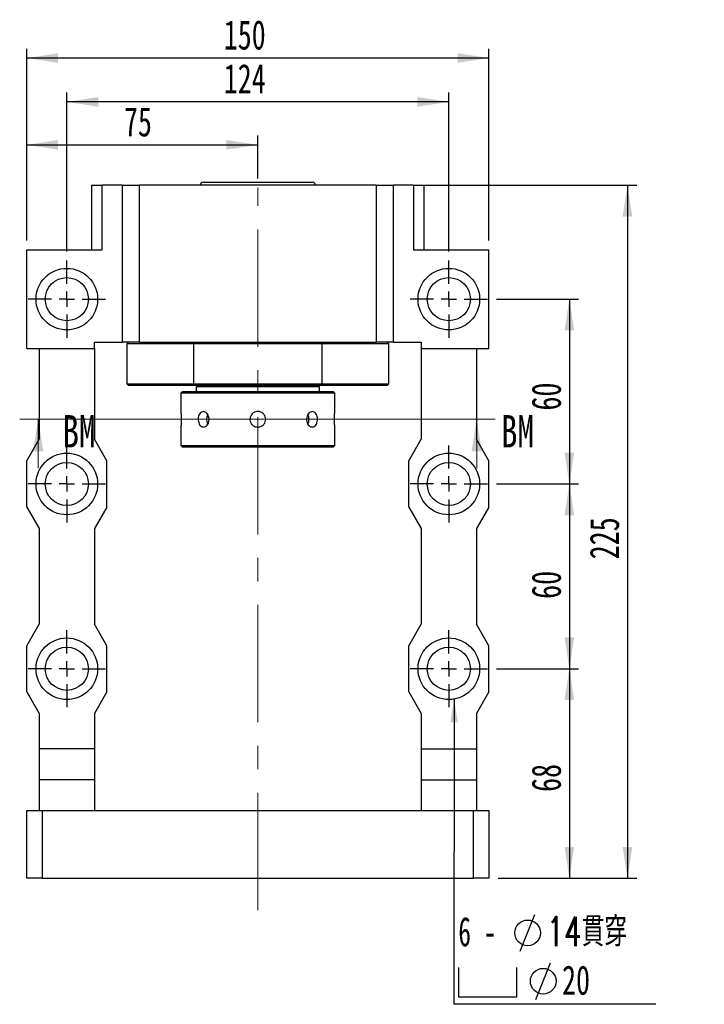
# Paper-space layout 'MBCS30W-G' of a CAD drawing. Header units: millimetres. Extents: x 28 to 287, y 5 to 200.
# Tile 2 of 5: x 32 to 106, y 94 to 200. Entities that reach past the tile are written whole.
import ezdxf

# ---------------------------------------------------------------- set-up
doc = ezdxf.new("R2010")
doc.units = ezdxf.units.MM
doc.linetypes.add('CENTERX2', pattern=[20.32, 12.7, -2.54, 2.54, -2.54])
doc.layers.add('圖層0', color=7, linetype='Continuous')
doc.styles.add('SLDTEXTSTYLE0', font='TXT', dxfattribs={"width": 0.7})
doc.styles.add('SLDTEXTSTYLE1', font='TXT', dxfattribs={"width": 0.7, "bigfont": 'bigfont'})
doc.styles.add('SLDTEXTSTYLE3', font='TXT', dxfattribs={"width": 0.75})
doc.styles.add('SLDTEXTSTYLE4', font='TXT', dxfattribs={"width": 0.633333})
doc.dimstyles.new('SLDDIMSTYLE2', dxfattribs={"dimtxt": 0.18, "dimasz": 2.5, "dimexe": 0, "dimexo": 0.0625, "dimgap": 0, "dimtad": 0, "dimtih": 1, "dimtoh": 1, "dimdec": 0, "dimrnd": 1e-09, "dimzin": 0, "dimdsep": 46, "dimtxsty": 'Standard', "dimsah": 1, "dimcen": 0.09, "dimadec": 0, "dimazin": 0, "dimtfac": 2.5, "dimtdec": 0, "dimtofl": 0, "dimtmove": 0, "dimatfit": 3, "dimfxl": 0, "dimfrac": 2, "dimtolj": 1, "dimtzin": 0, "dimarcsym": 0})
doc.dimstyles.new('SLDDIMSTYLE3', dxfattribs={"dimtxt": 3.389974, "dimasz": 2.5, "dimexe": 0, "dimexo": 0.0625, "dimgap": 0.847493, "dimtad": 1, "dimlfac": 3, "dimrnd": 1e-09, "dimzin": 12, "dimdsep": 46, "dimtxsty": 'SLDTEXTSTYLE0', "dimsah": 1, "dimcen": 0.09, "dimadec": 0, "dimazin": 3, "dimtfac": 1, "dimtofl": 0, "dimtmove": 0, "dimatfit": 3, "dimfxl": 0, "dimfrac": 2, "dimtolj": 1, "dimtzin": 12, "dimarcsym": 0})

# ---------------------------------------------------------------- blocks, each defined once
blk = doc.blocks.new('_D_41')
at = {"layer": '圖層0', "color": 7}
for p, q in [((32.37, 176.52), (32.37, 187.89)), ((57.37, 183.26), (57.37, 187.89)), ((32.37, 186.89), (57.37, 186.89))]:
    blk.add_line(p, q, dxfattribs=at)
for points in [[(32.37, 186.89), (35.76, 186.37), (35.76, 187.41)], [(57.37, 186.89), (53.98, 187.41), (53.98, 186.37)]]:
    blk.add_solid(points, dxfattribs=at)
at = {"layer": '圖層0', "color": 7, "insert": (42.89, 190.98), "char_height": 3.175, "attachment_point": 1, "style": 'SLDTEXTSTYLE0'}
blk.add_mtext('75', dxfattribs=at)
blk = doc.blocks.new('_D_42')
at = {"layer": '圖層0', "color": 7}
for p, q in [((36.71, 175.36), (36.71, 192.54)), ((78.04, 175.36), (78.04, 192.54)), ((78.04, 191.54), (36.71, 191.54))]:
    blk.add_line(p, q, dxfattribs=at)
for points in [[(36.71, 191.54), (40.1, 191.02), (40.1, 192.06)], [(78.04, 191.54), (74.65, 192.06), (74.65, 191.02)]]:
    blk.add_solid(points, dxfattribs=at)
at = {"layer": '圖層0', "color": 7, "insert": (53.69, 195.64), "char_height": 3.175, "attachment_point": 1, "style": 'SLDTEXTSTYLE0'}
blk.add_mtext('124', dxfattribs=at)
blk = doc.blocks.new('_D_43')
at = {"layer": '圖層0', "color": 7}
for p, q in [((32.37, 176.52), (32.37, 197.28)), ((82.37, 176.52), (82.37, 197.28)), ((82.37, 196.28), (32.37, 196.28))]:
    blk.add_line(p, q, dxfattribs=at)
for points in [[(32.37, 196.28), (35.76, 195.76), (35.76, 196.8)], [(82.37, 196.28), (78.98, 196.8), (78.98, 195.76)]]:
    blk.add_solid(points, dxfattribs=at)
at = {"layer": '圖層0', "color": 7, "insert": (53.69, 200.38), "char_height": 3.175, "attachment_point": 1, "style": 'SLDTEXTSTYLE0'}
blk.add_mtext('150', dxfattribs=at)
blk = doc.blocks.new('_D_44')
at = {"layer": '圖層0', "color": 7}
for p, q in [((83.21, 170.19), (92.08, 170.19)), ((91.08, 170.19), (91.08, 150.19)), ((83.21, 150.19), (92.08, 150.19))]:
    blk.add_line(p, q, dxfattribs=at)
for points in [[(91.08, 170.19), (90.56, 166.8), (91.6, 166.8)], [(91.08, 150.19), (91.6, 153.58), (90.56, 153.58)]]:
    blk.add_solid(points, dxfattribs=at)
at = {"layer": '圖層0', "color": 7, "insert": (86.99, 158.14), "char_height": 3.175, "attachment_point": 1, "rotation": 90, "style": 'SLDTEXTSTYLE0'}
blk.add_mtext('60', dxfattribs=at)
blk = doc.blocks.new('_D_45')
at = {"layer": '圖層0', "color": 7}
for p, q in [((83.21, 150.19), (92.08, 150.19)), ((91.08, 150.19), (91.08, 130.19)), ((83.21, 130.19), (92.08, 130.19))]:
    blk.add_line(p, q, dxfattribs=at)
for points in [[(91.08, 150.19), (90.56, 146.8), (91.6, 146.8)], [(91.08, 130.19), (91.6, 133.58), (90.56, 133.58)]]:
    blk.add_solid(points, dxfattribs=at)
at = {"layer": '圖層0', "color": 7, "insert": (86.99, 137.76), "char_height": 3.175, "attachment_point": 1, "rotation": 90, "style": 'SLDTEXTSTYLE0'}
blk.add_mtext('60', dxfattribs=at)
blk = doc.blocks.new('_D_46')
at = {"layer": '圖層0', "color": 7}
for p, q in [((75.22, 182.52), (98.37, 182.52)), ((97.37, 182.52), (97.37, 107.52)), ((83.37, 107.52), (98.37, 107.52))]:
    blk.add_line(p, q, dxfattribs=at)
for points in [[(97.37, 182.52), (96.85, 179.13), (97.9, 179.13)], [(97.37, 107.52), (97.9, 110.91), (96.85, 110.91)]]:
    blk.add_solid(points, dxfattribs=at)
at = {"layer": '圖層0', "color": 7, "insert": (93.28, 142.04), "char_height": 3.175, "attachment_point": 1, "rotation": 90, "style": 'SLDTEXTSTYLE0'}
blk.add_mtext('225', dxfattribs=at)
blk = doc.blocks.new('_D_47')
at = {"layer": '圖層0', "color": 7}
for p, q in [((83.21, 130.19), (92.08, 130.19)), ((91.08, 130.19), (91.08, 107.52)), ((83.37, 107.52), (92.08, 107.52))]:
    blk.add_line(p, q, dxfattribs=at)
for points in [[(91.08, 130.19), (90.56, 126.8), (91.6, 126.8)], [(91.08, 107.52), (91.6, 110.91), (90.56, 110.91)]]:
    blk.add_solid(points, dxfattribs=at)
at = {"layer": '圖層0', "color": 7, "insert": (86.99, 116.87), "char_height": 3.175, "attachment_point": 1, "rotation": 90, "style": 'SLDTEXTSTYLE0'}
blk.add_mtext('68', dxfattribs=at)
blk = doc.blocks.new('SW_SYMBOL_HOLE_DIAM')
at = {"layer": '圖層0', "color": 0}
blk.add_line((300, 0), (700, 1000), dxfattribs=at)
blk.add_circle((500, 500), 350, dxfattribs=at)
blk = doc.blocks.new('SW_SYMBOL_HOLE_SPOT')
at = {"layer": '圖層0', "color": 0}
for p, q in [((0, 875), (0, 75)), ((1600, 75), (1600, 875)), ((0, 75), (1600, 75))]:
    blk.add_line(p, q, dxfattribs=at)
blk = doc.blocks.new('SW_NOTE_11')
at = {"layer": '圖層0', "color": 0}
blk.add_line((21.85, 0), (0, 0), dxfattribs=at)
at = {"layer": '圖層0', "color": 0, "xscale": 0.003964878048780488, "yscale": 0.003964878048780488, "zscale": 0.003964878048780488}
for name, p in [('SW_SYMBOL_HOLE_DIAM', (5.99, 5.75)), ('SW_SYMBOL_HOLE_DIAM', (7.68, 0.52)), ('SW_SYMBOL_HOLE_SPOT', (0.48, 0.52))]:
    blk.add_blockref(name, p, dxfattribs=at)
at = {"layer": '圖層0', "color": 0, "char_height": 3.175, "attachment_point": 1}
for s, insert, style in [('14\\M+18AD1\\M+190FA', (10.02, 9.45), 'SLDTEXTSTYLE1'), ('6 -', (0.48, 9.45), 'SLDTEXTSTYLE4'), ('20', (11.7, 4.21), 'SLDTEXTSTYLE0')]:
    blk.add_mtext(s, dxfattribs=dict(at, insert=insert, style=style))
blk = doc.blocks.new('SW_CENTERMARKSYMBOL_17')
at = {"layer": '圖層0', "color": 0}
for p, q in [((0, 1.67), (0, 4.17)), ((-1.67, 0), (-4.17, 0)), ((0, 0), (-0.83, 0)), ((0, 0), (0, 0.83)), ((0, 0), (0, -0.83)), ((0, 0), (0.83, 0)), ((1.67, 0), (4.17, 0)), ((0, -1.67), (0, -4.17))]:
    blk.add_line(p, q, dxfattribs=at)
blk = doc.blocks.new('SW_CENTERMARKSYMBOL_18')
at = {"layer": '圖層0', "color": 0}
for p, q in [((0, 1.67), (0, 4.17)), ((-1.67, 0), (-4.17, 0)), ((0, 0), (-0.83, 0)), ((0, 0), (0, 0.83)), ((0, 0), (0, -0.83)), ((0, 0), (0.83, 0)), ((1.67, 0), (4.17, 0)), ((0, -1.67), (0, -4.17))]:
    blk.add_line(p, q, dxfattribs=at)
blk = doc.blocks.new('SW_CENTERMARKSYMBOL_19')
at = {"layer": '圖層0', "color": 0}
for p, q in [((0, 1.67), (0, 4.17)), ((-1.67, 0), (-4.17, 0)), ((0, 0), (-0.83, 0)), ((0, 0), (0, 0.83)), ((0, 0), (0, -0.83)), ((0, 0), (0.83, 0)), ((1.67, 0), (4.17, 0)), ((0, -1.67), (0, -4.17))]:
    blk.add_line(p, q, dxfattribs=at)
blk = doc.blocks.new('SW_CENTERMARKSYMBOL_20')
at = {"layer": '圖層0', "color": 0}
for p, q in [((0, 1.67), (0, 4.17)), ((-1.67, 0), (-4.17, 0)), ((0, 0), (-0.83, 0)), ((0, 0), (0, 0.83)), ((0, 0), (0, -0.83)), ((0, 0), (0.83, 0)), ((1.67, 0), (4.17, 0)), ((0, -1.67), (0, -4.17))]:
    blk.add_line(p, q, dxfattribs=at)
blk = doc.blocks.new('SW_CENTERMARKSYMBOL_21')
at = {"layer": '圖層0', "color": 0}
for p, q in [((0, 1.67), (0, 4.17)), ((-1.67, 0), (-4.17, 0)), ((0, 0), (-0.83, 0)), ((0, 0), (0, 0.83)), ((0, 0), (0, -0.83)), ((0, 0), (0.83, 0)), ((1.67, 0), (4.17, 0)), ((0, -1.67), (0, -4.17))]:
    blk.add_line(p, q, dxfattribs=at)
blk = doc.blocks.new('SW_CENTERMARKSYMBOL_22')
at = {"layer": '圖層0', "color": 0}
for p, q in [((0, 1.67), (0, 4.17)), ((-1.67, 0), (-4.17, 0)), ((0, 0), (-0.83, 0)), ((0, 0), (0, 0.83)), ((0, 0), (0, -0.83)), ((0, 0), (0.83, 0)), ((1.67, 0), (4.17, 0)), ((0, -1.67), (0, -4.17))]:
    blk.add_line(p, q, dxfattribs=at)

psp = doc.layouts.new('MBCS30W-G')

# ---------------------------------------------------------------- linework, layer by layer
at = {"color": 7, "linetype": 'Continuous', "lineweight": 25}
for p, q in [((39.3743, 182.524), (39.3743, 175.524)), ((39.3743, 182.524), (40.5253, 182.524)), ((40.5253, 175.524), (40.5253, 182.524)), ((42.7076, 182.524), (40.5253, 182.524)), ((42.7076, 182.524), (42.7076, 165.524)), ((42.7076, 182.524), (44.5854, 182.524)), ((70.1631, 182.524), (44.5854, 182.524)), ((44.5854, 165.524), (44.5854, 182.524)), ((51.4909, 182.8573), (63.2517, 182.8573)), ((63.2517, 182.8573), (63.2576, 182.8573)), ((70.1631, 182.524), (70.1631, 165.524)), ((70.1631, 182.524), (72.0409, 182.524)), ((72.0409, 165.524), (72.0409, 182.524)), ((74.2233, 182.524), (72.0409, 182.524)), ((74.2233, 182.524), (74.2233, 175.524)), ((74.2233, 182.524), (75.3743, 182.524)), ((75.3743, 175.524), (75.3743, 182.524)), ((32.3743, 164.8573), (32.3743, 175.524)), ((32.3743, 175.524), (40.5253, 175.524)), ((74.2233, 175.524), (82.3743, 175.524)), ((82.3743, 164.8573), (82.3743, 175.524)), ((39.7076, 164.8573), (39.7076, 165.524)), ((39.7076, 165.524), (42.7076, 165.524)), ((44.5854, 165.524), (42.7076, 165.524)), ((43.3743, 165.524), (43.2076, 165.3573)), ((43.2076, 165.3573), (43.2076, 161.024)), ((50.4041, 165.3573), (43.2076, 165.3573)), ((44.5854, 165.524), (70.1631, 165.524)), ((50.4481, 165.524), (50.4041, 165.3573)), ((64.3444, 165.3573), (50.4041, 165.3573)), ((50.4041, 165.3573), (50.4041, 161.024)), ((64.3444, 165.3573), (64.3005, 165.524)), ((64.3444, 161.024), (64.3444, 165.3573)), ((71.5409, 165.3573), (64.3444, 165.3573)), ((72.0409, 165.524), (70.1631, 165.524)), ((71.5409, 165.3573), (71.3743, 165.524)), ((71.5409, 161.024), (71.5409, 165.3573)), ((72.0409, 165.524), (75.0409, 165.524)), ((75.0409, 165.524), (75.0409, 164.8573)), ((32.3743, 164.8573), (39.7076, 164.8573)), ((33.7076, 164.8573), (33.7076, 155.024)), ((39.7076, 164.8573), (39.7076, 155.024)), ((75.0409, 164.8573), (82.3743, 164.8573)), ((75.0409, 164.8573), (75.0409, 155.024)), ((81.0409, 164.8573), (81.0409, 155.024)), ((43.2076, 161.024), (43.3743, 160.8573)), ((43.2076, 161.024), (50.4041, 161.024)), ((50.4041, 161.024), (64.3444, 161.024)), ((50.4041, 161.024), (50.4481, 160.8573)), ((64.3005, 160.8573), (64.3444, 161.024)), ((64.3444, 161.024), (71.5409, 161.024)), ((71.3743, 160.8573), (71.5409, 161.024)), ((50.4481, 160.8573), (43.3743, 160.8573)), ((49.2076, 160.1907), (49.0409, 160.024)), ((49.0409, 160.024), (49.0409, 158.0407)), ((57.3743, 160.024), (49.0409, 160.024)), ((49.2076, 160.1907), (57.3743, 160.1907)), ((64.3005, 160.8573), (50.4481, 160.8573)), ((50.8743, 160.8573), (50.7076, 160.6907)), ((50.7076, 160.6907), (50.7076, 160.1907)), ((57.3743, 160.6907), (50.7076, 160.6907)), ((64.0409, 160.6907), (57.3743, 160.6907)), ((57.3743, 160.1907), (65.5409, 160.1907)), ((65.7076, 160.024), (57.3743, 160.024)), ((64.0409, 160.6907), (63.8743, 160.8573)), ((64.0409, 160.1907), (64.0409, 160.6907)), ((71.3743, 160.8573), (64.3005, 160.8573)), ((65.7076, 160.024), (65.5409, 160.1907)), ((65.7076, 158.0301), (65.7076, 160.024)), ((49.0409, 156.3512), (49.0409, 154.3573)), ((65.7076, 154.3573), (65.7076, 156.3407)), ((32.3743, 152.6907), (33.7076, 155.024)), ((41.0409, 152.6907), (39.7076, 155.024)), ((73.7076, 152.6907), (75.0409, 155.024)), ((82.3743, 152.6907), (81.0409, 155.024)), ((49.0409, 154.3573), (49.2076, 154.1907)), ((49.0409, 154.3573), (65.7076, 154.3573)), ((65.5409, 154.1907), (49.2076, 154.1907)), ((65.5409, 154.1907), (65.7076, 154.3573)), ((32.3743, 147.6907), (32.3743, 152.6907)), ((41.0409, 147.6907), (41.0409, 152.6907)), ((73.7076, 147.6907), (73.7076, 152.6907)), ((82.3743, 147.6907), (82.3743, 152.6907)), ((32.3743, 147.6907), (33.7076, 145.3573)), ((41.0409, 147.6907), (39.7076, 145.3573)), ((73.7076, 147.6907), (75.0409, 145.3573)), ((82.3743, 147.6907), (81.0409, 145.3573)), ((33.7076, 145.3573), (33.7076, 135.024)), ((39.7076, 145.3573), (39.7076, 135.024)), ((75.0409, 145.3573), (75.0409, 135.024)), ((81.0409, 145.3573), (81.0409, 135.024)), ((32.3743, 132.6907), (33.7076, 135.024)), ((41.0409, 132.6907), (39.7076, 135.024)), ((73.7076, 132.6907), (75.0409, 135.024)), ((82.3743, 132.6907), (81.0409, 135.024)), ((32.3743, 127.6907), (32.3743, 132.6907)), ((41.0409, 127.6907), (41.0409, 132.6907)), ((73.7076, 127.6907), (73.7076, 132.6907)), ((82.3743, 127.6907), (82.3743, 132.6907)), ((32.3743, 127.6907), (33.7076, 125.3573)), ((41.0409, 127.6907), (39.7076, 125.3573)), ((73.7076, 127.6907), (75.0409, 125.3573)), ((82.3743, 127.6907), (81.0409, 125.3573)), ((33.7076, 125.3573), (33.7076, 121.524)), ((39.7076, 125.3573), (39.7076, 121.524)), ((75.0409, 125.3573), (75.0409, 121.524)), ((81.0409, 125.3573), (81.0409, 121.524)), ((39.7076, 121.524), (33.7076, 121.524)), ((33.7076, 121.524), (33.7076, 118.1907)), ((39.7076, 121.524), (39.7076, 118.1907)), ((75.0409, 121.524), (81.0409, 121.524)), ((75.0409, 121.524), (75.0409, 118.1907)), ((81.0409, 121.524), (81.0409, 118.1907)), ((39.7076, 118.1907), (33.7076, 118.1907)), ((33.7076, 118.1907), (33.7076, 114.8573)), ((39.7076, 118.1907), (39.7076, 114.8573)), ((75.0409, 118.1907), (81.0409, 118.1907)), ((75.0409, 118.1907), (75.0409, 114.8573)), ((81.0409, 118.1907), (81.0409, 114.8573)), ((32.3743, 107.524), (32.3743, 114.8573)), ((32.3743, 114.8573), (34.0409, 114.8573)), ((34.0409, 114.8573), (34.0409, 107.524)), ((34.0409, 114.8573), (80.7076, 114.8573)), ((80.7076, 107.524), (80.7076, 114.8573)), ((80.7076, 114.8573), (82.3743, 114.8573)), ((82.3743, 114.8573), (82.3743, 107.524)), ((34.0409, 107.524), (32.3743, 107.524)), ((34.0409, 107.524), (80.7076, 107.524)), ((82.3743, 107.524), (80.7076, 107.524))]:
    psp.add_line(p, q, dxfattribs=at)
at = {"color": 7, "linetype": 'Continuous', "lineweight": 18}
for p, q in [((83.0568, 157.2071), (31.6078, 157.2071)), ((33.6078, 151.8871), (33.6078, 157.2071)), ((81.0568, 151.8871), (81.0568, 157.2071))]:
    psp.add_line(p, q, dxfattribs=at)
at = {"color": 7, "linetype": 'Continuous', "lineweight": 25}
for centre, radius in [((36.7076, 170.1907), 3.3333), ((78.0409, 170.1907), 3.3333), ((36.7076, 170.1907), 2.3333), ((78.0409, 170.1907), 2.3333), ((36.7076, 150.1907), 3.3333), ((78.0409, 150.1907), 3.3333), ((36.7076, 150.1907), 2.3333), ((78.0409, 150.1907), 2.3333), ((36.7076, 130.1907), 3.3333), ((78.0409, 130.1907), 3.3333), ((36.7076, 130.1907), 2.3333), ((78.0409, 130.1907), 2.3333)]:
    psp.add_circle(centre, radius, dxfattribs=at)
for centre, radius, start, end in [((51.4909, 182.524), 0.3333, 90, 180), ((63.2576, 182.524), 0.3333, 0, 90), ((52.9319, 157.1908), 1.0989, 152.572552, 207.727911), ((61.8625, 157.2067), 1.0509, 359.123463, 27.797728), ((61.8628, 157.1745), 1.0505, 332.158829, 0.880483)]:
    psp.add_arc(centre, radius, start, end, dxfattribs=at)
for points, knots in [([(49.0409, 158.0407), (49.0419, 158.0313), (49.0439, 158.0126), (49.0575, 157.8669), (49.0728, 157.652), (49.0838, 157.3829), (49.0855, 157.0928), (49.0772, 156.8147), (49.0625, 156.5769), (49.0484, 156.4141), (49.0405, 156.3363), (49.0417, 156.3483), (49.042, 156.3512)], [0, 0, 0, 0, 0.106992, 0.21397123, 0.32129559, 0.42885542, 0.53603522, 0.64281444, 0.74979672, 0.85726721, 0.96475283, 1, 1, 1, 1]), ([(52.1005, 157.1907), (52.0933, 157.0972), (52.079, 156.9103), (51.9687, 156.6614), (51.8094, 156.4716), (51.6153, 156.3625), (51.4131, 156.3469), (51.2256, 156.4259), (51.0717, 156.5904), (50.9651, 156.8228), (50.9152, 157.0969), (50.9256, 157.3811), (50.9953, 157.6434), (51.119, 157.8552), (51.2866, 157.9928), (51.482, 158.0399), (51.6836, 157.9915), (51.8684, 157.8536), (52.0118, 157.6411), (52.0894, 157.4071), (52.0973, 157.2521), (52.1005, 157.1907)], [0, 0, 0, 0, 0.05350562, 0.10700495, 0.16067268, 0.21445112, 0.26804735, 0.3214536, 0.37495582, 0.42869168, 0.48243655, 0.53594754, 0.58934989, 0.64293426, 0.69671059, 0.7503882, 0.8038327, 0.85727131, 0.91093954, 0.96471829, 1, 1, 1, 1]), ([(57.3743, 156.3407), (57.279, 156.35), (57.0884, 156.3687), (56.8345, 156.5144), (56.6409, 156.7293), (56.5296, 156.9984), (56.5136, 157.2884), (56.5941, 157.5669), (56.7619, 157.8033), (56.9988, 157.9714), (57.2784, 158.0516), (57.5683, 158.0348), (57.8358, 157.9236), (58.052, 157.7302), (58.1924, 157.4756), (58.2405, 157.1888), (58.1912, 156.9031), (58.0506, 156.6494), (57.8341, 156.4574), (57.5953, 156.3552), (57.437, 156.3448), (57.3743, 156.3407)], [0, 0, 0, 0, 0.05349913, 0.10699127, 0.16065714, 0.21443918, 0.26803207, 0.32142465, 0.37491877, 0.42865754, 0.48240334, 0.53590875, 0.58930152, 0.64288187, 0.69666037, 0.75033904, 0.80377204, 0.85719862, 0.91086712, 0.9646491, 1, 1, 1, 1]), ([(63.8265, 157.1907), (63.8207, 157.0972), (63.8091, 156.9103), (63.7174, 156.6614), (63.5787, 156.4716), (63.3996, 156.3625), (63.1997, 156.3469), (63.001, 156.4259), (62.8273, 156.5904), (62.7008, 156.8228), (62.6396, 157.0969), (62.6526, 157.3811), (62.7372, 157.6434), (62.8818, 157.8552), (63.0672, 157.9928), (63.2694, 158.0399), (63.464, 157.9915), (63.631, 157.8536), (63.7536, 157.6411), (63.8175, 157.4071), (63.824, 157.2521), (63.8265, 157.1907)], [0, 0, 0, 0, 0.05350562, 0.10700495, 0.16067268, 0.21445112, 0.26804735, 0.3214536, 0.37495582, 0.42869168, 0.48243655, 0.53594754, 0.58934989, 0.64293426, 0.69671059, 0.7503882, 0.8038327, 0.85727131, 0.91093954, 0.96471829, 1, 1, 1, 1]), ([(65.7076, 156.3407), (65.7066, 156.35), (65.7046, 156.3687), (65.691, 156.5144), (65.6758, 156.7293), (65.6647, 156.9984), (65.663, 157.2885), (65.6713, 157.5666), (65.686, 157.8044), (65.7001, 157.9672), (65.708, 158.045), (65.7068, 158.033), (65.7065, 158.0301)], [0, 0, 0, 0, 0.10699228, 0.21397058, 0.32129631, 0.42885438, 0.53603416, 0.64281334, 0.7497956, 0.85726714, 0.96475273, 1, 1, 1, 1])]:
    psp.add_open_spline(points, degree=3, knots=knots, dxfattribs=at)
at = {"color": 7, "linetype": 'Continuous', "lineweight": 18}
for points in [[(33.6078, 157.2071), (33.0478, 153.7071), (34.1678, 153.7071)], [(81.0568, 157.2071), (80.4968, 153.7071), (81.6168, 153.7071)]]:
    psp.add_solid(points, dxfattribs=at)
at = {"layer": '圖層0', "color": 7, "linetype": 'CENTERX2', "lineweight": 18}
psp.add_line((57.3743, 104.0828), (57.3743, 182.2578), dxfattribs=at)

# ---------------------------------------------------------------- block references
at = {"layer": '圖層0', "color": 7}
for name, p in [('SW_CENTERMARKSYMBOL_18', (36.7076, 170.1907)), ('SW_CENTERMARKSYMBOL_17', (78.0409, 170.1907)), ('SW_CENTERMARKSYMBOL_19', (36.7076, 150.1907)), ('SW_CENTERMARKSYMBOL_20', (78.0409, 150.1907)), ('SW_CENTERMARKSYMBOL_22', (36.7076, 130.1907)), ('SW_CENTERMARKSYMBOL_21', (78.0409, 130.1907)), ('SW_NOTE_11', (78.5921, 93.8812))]:
    psp.add_blockref(name, p, dxfattribs=at)

# ---------------------------------------------------------------- texts
at = {"color": 7, "linetype": 'Continuous', "char_height": 3.5, "attachment_point": 1, "style": 'SLDTEXTSTYLE3'}
for insert in [(36.2373, 157.6392), (83.6864, 157.6392)]:
    psp.add_mtext('BM', dxfattribs=dict(at, insert=insert))

# ---------------------------------------------------------------- dimensions: what is measured, and where the dimension line sits
at = {"layer": '圖層0', "color": 7}
for base, p1, p2, picture, middle in [((32.3743, 196.2832), (82.3743, 175.524), (32.3743, 175.524), '_D_43', (56.6727, 196.2832)), ((36.7076, 191.5424), (78.0409, 174.3573), (36.7076, 174.3573), '_D_42', (56.6727, 191.5424)), ((57.3743, 186.888), (32.3743, 175.524), (57.3743, 182.2578), '_D_41', (44.8743, 186.888))]:
    dim = psp.add_linear_dim(base=base, p1=p1, p2=p2, dimstyle='SLDDIMSTYLE3', dxfattribs=at)
    dim.commit()
    dim.dimension.update_dxf_attribs({"geometry": picture, "text_midpoint": middle, "dimtype": 160})
for base, p1, p2, picture, middle in [((97.3743, 107.524), (74.2233, 182.524), (82.3743, 107.524), '_D_46', (97.3743, 145.024)), ((91.0783, 150.1907), (82.2076, 170.1907), (82.2076, 150.1907), '_D_44', (91.0783, 160.1289)), ((91.0783, 130.1907), (82.2076, 150.1907), (82.2076, 130.1907), '_D_45', (91.0783, 139.7519)), ((91.0783, 107.524), (82.2076, 130.1907), (82.3743, 107.524), '_D_47', (91.0783, 118.8573))]:
    dim = psp.add_linear_dim(base=base, p1=p1, p2=p2, angle=90, dimstyle='SLDDIMSTYLE3', dxfattribs=at)
    dim.commit()
    dim.dimension.update_dxf_attribs({"geometry": picture, "text_midpoint": middle, "dimtype": 160})

# ---------------------------------------------------------------- leaders
psp.add_leader([(78.6135, 126.9069), (78.5921, 93.8812)], dimstyle='SLDDIMSTYLE2', dxfattribs=at)

doc.saveas('drawing.dxf')
